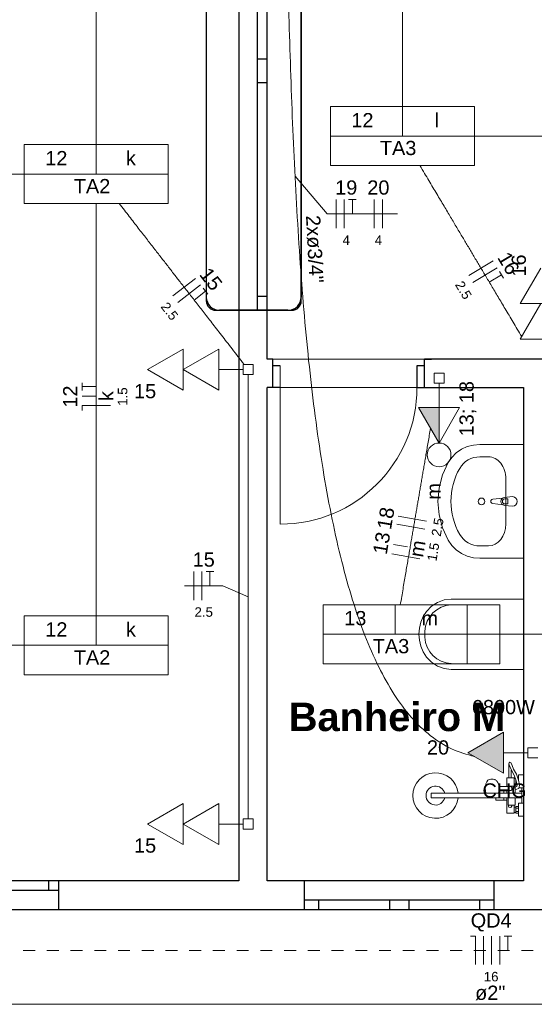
# Model space of a CAD drawing. Header units: millimetres. Extents: x 55082 to 85113, y -5867 to -946.
# Tile 3 of 77: x 56236 to 56507, y -5577 to -5058. Entities that reach past the tile are written whole.
import ezdxf

# ---------------------------------------------------------------- set-up
doc = ezdxf.new("R2010")
doc.units = ezdxf.units.MM
doc.header["$MEASUREMENT"] = 0
doc.linetypes.add('JIS_02_1.2', pattern=[0.25, 0.125, -0.125])
for name, color, linetype, lineweight in [('EL-Condutos', 5, 'Continuous', 20), ('EL-Fios (Fase 1)', 7, 'Continuous', 5), ('EL-Fios (Fase 2)', 7, 'Continuous', 5), ('EL-Fios (Fase 3)', 7, 'Continuous', 5), ('EL-Fios (Neutro)', 7, 'Continuous', 5), ('EL-Fios (Retorno)', 7, 'Continuous', 5), ('EL-Fios (Terra)', 7, 'Continuous', 5), ('EL-Textos conduto', 7, 'Continuous', 5), ('EL-Textos fios', 7, 'Continuous', 20), ('FINA', 8, 'Continuous', 5), ('HIDRO', 251, 'Continuous', 13), ('P-SIMBOL', 5, 'Continuous', 20), ('Textos', 7, 'Continuous', 5)]:
    doc.layers.add(name, color=color, linetype=linetype, lineweight=lineweight)
doc.styles.add('Arial', font='arial.ttf')
doc.styles.add('ArialN', font='arialbd.ttf')

msp = doc.modelspace()

# ---------------------------------------------------------------- hatches: boundary and pattern name
at = {"layer": 'P-SIMBOL', "linetype": 'Continuous'}
for points in [[(56456.83, -5262.65), (56456.83, -5281.4), (56446.01, -5262.65)], [(56490.77, -5433.77), (56472.02, -5444.59), (56490.77, -5455.42)]]:
    msp.add_hatch(color=256, dxfattribs=at).paths.add_polyline_path(points)

# ---------------------------------------------------------------- linework, layer by layer
for p, q in [((56351.23, -4961.51), (56351.23, -5512.14)), ((56361.23, -5211.51), (56361.23, -4961.51)), ((56334.19, -4968.46), (56334.19, -5204.46)), ((56384.19, -4968.46), (56384.19, -5204.46)), ((56361.23, -5079.01), (56366.23, -5079.01)), ((56366.23, -5091.51), (56361.23, -5091.51)), ((56361.23, -5204.01), (56366.23, -5204.01)), ((56377.19, -5211.46), (56341.19, -5211.46)), ((56366.23, -5211.51), (56351.23, -5211.51)), ((56366.23, -5211.51), (56351.23, -5211.51)), ((56369.17, -5237.14), (56366.23, -5237.14)), ((56369.17, -5237.14), (56366.23, -5237.14)), ((56369.17, -5252.14), (56369.17, -5237.14)), ((56369.17, -5252.14), (56369.17, -5237.14)), ((56449.17, -5237.14), (56452.87, -5237.14)), ((56449.17, -5252.14), (56449.17, -5237.14)), ((56449.17, -5252.14), (56449.17, -5237.14)), ((56566.39, -5237.14), (56449.17, -5237.14)), ((56373.17, -5240.64), (56369.17, -5240.64)), ((56449.17, -5240.64), (56445.17, -5240.64)), ((56445.17, -5240.64), (56445.17, -5252.14)), ((56369.17, -5252.14), (56366.23, -5252.14)), ((56373.17, -5252.14), (56366.23, -5252.14)), ((56445.17, -5252.14), (56501.23, -5252.14)), ((56449.17, -5252.14), (56452.87, -5252.14)), ((56351.23, -5512.14), (55901.23, -5512.14)), ((56251.23, -5517.14), (56251.23, -5512.14)), ((56256.23, -5512.14), (56256.23, -5527.14)), ((56256.23, -5512.14), (56256.23, -5527.14)), ((56501.23, -5512.14), (56366.23, -5512.14)), ((56385.85, -5527.14), (56385.85, -5512.14)), ((56385.85, -5527.14), (56385.85, -5512.14)), ((56485.85, -5527.14), (56485.85, -5512.14)), ((56485.85, -5527.14), (56485.85, -5512.14)), ((56256.23, -5517.14), (55996.23, -5517.14)), ((56385.85, -5522.14), (56485.85, -5522.14)), ((56393.35, -5522.14), (56393.35, -5527.14)), ((56430.85, -5527.14), (56430.85, -5522.14)), ((56440.85, -5522.14), (56440.85, -5527.14)), ((56478.35, -5527.14), (56478.35, -5522.14)), ((56385.85, -5527.14), (56536.39, -5527.14))]:
    msp.add_line(p, q)
msp.add_lwpolyline([(56334.19, -4966.46), (56334.19, -5206.46, 0.414214), (56339.19, -5211.46), (56339.19, -5211.46), (56379.19, -5211.46, 0.414214), (56384.19, -5206.46), (56384.19, -5206.46), (56384.19, -4966.46, 0.414214), (56379.19, -4961.46), (56379.19, -4961.46), (56339.19, -4961.46, 0.414214), (56334.19, -4966.46), (56334.19, -4966.46)], format="xyb")
for points in [[(56366.23, -5237.14), (56366.23, -4961.51)], [(56366.23, -5512.14), (56366.23, -5252.14)], [(56501.23, -5252.14), (56501.23, -5512.14)], [(55886.23, -5527.14), (56256.23, -5527.14)], [(56256.23, -5527.14), (56385.85, -5527.14)]]:
    msp.add_lwpolyline(points)
for centre, start, end in [((56341.19, -5204.46), 180, 270), ((56377.19, -5204.46), 270, 0)]:
    msp.add_arc(centre, 7, start, end)
at = {"layer": 'EL-Condutos', "linetype": 'Continuous', "ltscale": 50}
for points in [[(56475.53, -5446.62), (56463.39, -5442.55), (56452.33, -5435.62), (56442.28, -5425.99), (56433.21, -5413.85), (56425.05, -5399.38), (56417.76, -5382.75), (56411.28, -5364.16), (56405.55, -5343.77), (56400.53, -5321.77), (56396.17, -5298.33), (56392.41, -5273.65), (56389.19, -5247.89), (56386.47, -5221.23), (56384.2, -5193.86), (56382.31, -5165.96), (56380.76, -5137.71), (56379.49, -5109.27), (56378.46, -5080.85), (56377.61, -5052.61), (56376.88, -5024.73), (56376.23, -4997.4), (56375.59, -4970.79), (56374.93, -4945.08), (56374.18, -4920.46), (56373.3, -4897.11), (56372.22, -4875.19), (56370.91, -4854.9), (56369.3, -4836.41), (56367.34, -4819.9), (56364.98, -4805.56)], [(56874.29, -5519.7), (56849.88, -5485), (56827.01, -5452.49), (56805.57, -5422.02), (56785.47, -5393.45), (56766.58, -5366.6), (56748.81, -5341.33), (56732.03, -5317.49), (56716.15, -5294.91), (56701.05, -5273.45), (56686.62, -5252.94), (56672.76, -5233.23), (56659.35, -5214.17), (56646.29, -5195.61), (56633.46, -5177.38), (56620.76, -5159.33), (56608.08, -5141.3), (56595.31, -5123.15), (56582.34, -5104.71), (56569.06, -5085.84), (56555.36, -5066.37), (56541.14, -5046.15), (56526.28, -5025.02), (56510.67, -5002.84), (56494.21, -4979.44), (56476.79, -4954.67), (56458.29, -4928.38), (56438.61, -4900.41), (56417.64, -4870.6), (56395.27, -4838.8), (56371.39, -4804.86)], [(56437.48, -4900.35), (56437.48, -4909.77), (56437.48, -4918.65), (56437.48, -4927.01), (56437.48, -4934.92), (56437.48, -4942.39), (56437.48, -4949.48), (56437.48, -4956.21), (56437.48, -4962.63), (56437.48, -4968.78), (56437.48, -4974.7), (56437.48, -4980.42), (56437.48, -4985.99), (56437.48, -4991.44), (56437.48, -4996.81), (56437.48, -5002.14), (56437.48, -5007.48), (56437.48, -5012.85), (56437.48, -5018.3), (56437.48, -5023.87), (56437.48, -5029.59), (56437.48, -5035.51), (56437.48, -5041.66), (56437.48, -5048.08), (56437.48, -5054.81), (56437.48, -5061.9), (56437.48, -5069.37), (56437.48, -5077.27), (56437.48, -5085.64), (56437.48, -5094.52), (56437.48, -5103.94)], [(56276.23, -4906.77), (56276.23, -4916.87), (56276.23, -4926.37), (56276.23, -4935.33), (56276.23, -4943.78), (56276.23, -4951.77), (56276.23, -4959.34), (56276.23, -4966.53), (56276.23, -4973.38), (56276.23, -4979.94), (56276.23, -4986.25), (56276.23, -4992.35), (56276.23, -4998.28), (56276.23, -5004.08), (56276.23, -5009.8), (56276.23, -5015.48), (56276.23, -5021.15), (56276.23, -5026.87), (56276.23, -5032.68), (56276.23, -5038.61), (56276.23, -5044.7), (56276.23, -5051.01), (56276.23, -5057.57), (56276.23, -5064.43), (56276.23, -5071.62), (56276.23, -5079.19), (56276.23, -5087.18), (56276.23, -5095.63), (56276.23, -5104.59), (56276.23, -5114.09), (56276.23, -5124.18)], [(56475.36, -5119.64), (56477.97, -5119.64), (56480.5, -5119.64), (56482.96, -5119.64), (56485.34, -5119.64), (56487.67, -5119.64), (56489.94, -5119.64), (56492.15, -5119.64), (56494.32, -5119.64), (56496.46, -5119.64), (56498.55, -5119.64), (56500.62, -5119.64), (56502.67, -5119.64), (56504.7, -5119.64), (56506.71, -5119.64), (56508.73, -5119.64), (56510.74, -5119.64), (56512.75, -5119.64), (56514.78, -5119.64), (56516.83, -5119.64), (56518.9, -5119.64), (56521, -5119.64), (56523.13, -5119.64), (56525.3, -5119.64), (56527.51, -5119.64), (56529.78, -5119.64), (56532.11, -5119.64), (56534.5, -5119.64), (56536.95, -5119.64), (56539.48, -5119.64), (56542.09, -5119.64)], [(56446.78, -5135.29), (56449.16, -5139.29), (56451.42, -5143.08), (56453.56, -5146.68), (56455.6, -5150.12), (56457.55, -5153.39), (56459.41, -5156.52), (56461.2, -5159.52), (56462.91, -5162.4), (56464.57, -5165.18), (56466.17, -5167.88), (56467.73, -5170.5), (56469.25, -5173.06), (56470.75, -5175.58), (56472.23, -5178.07), (56473.7, -5180.54), (56475.17, -5183.01), (56476.64, -5185.49), (56478.13, -5187.99), (56479.65, -5190.54), (56481.2, -5193.14), (56482.79, -5195.82), (56484.43, -5198.57), (56486.12, -5201.42), (56487.89, -5204.39), (56489.73, -5207.48), (56491.65, -5210.71), (56493.66, -5214.09), (56495.77, -5217.65), (56498, -5221.38), (56500.34, -5225.32)], [(56164.1, -5139.64), (56167.04, -5139.64), (56169.89, -5139.64), (56172.64, -5139.64), (56175.31, -5139.64), (56177.91, -5139.64), (56180.44, -5139.64), (56182.9, -5139.64), (56185.32, -5139.64), (56187.68, -5139.64), (56190, -5139.64), (56192.29, -5139.64), (56194.54, -5139.64), (56196.78, -5139.64), (56199.01, -5139.64), (56201.23, -5139.64), (56203.44, -5139.64), (56205.67, -5139.64), (56207.91, -5139.64), (56210.17, -5139.64), (56212.45, -5139.64), (56214.77, -5139.64), (56217.14, -5139.64), (56219.55, -5139.64), (56222.01, -5139.64), (56224.54, -5139.64), (56227.14, -5139.64), (56229.81, -5139.64), (56232.56, -5139.64), (56235.41, -5139.64), (56238.35, -5139.64)], [(56276.23, -5155.11), (56276.23, -5165.2), (56276.23, -5174.7), (56276.23, -5183.66), (56276.23, -5192.11), (56276.23, -5200.1), (56276.23, -5207.67), (56276.23, -5214.86), (56276.23, -5221.72), (56276.23, -5228.28), (56276.23, -5234.58), (56276.23, -5240.68), (56276.23, -5246.61), (56276.23, -5252.41), (56276.23, -5258.13), (56276.23, -5263.81), (56276.23, -5269.49), (56276.23, -5275.21), (56276.23, -5281.01), (56276.23, -5286.94), (56276.23, -5293.04), (56276.23, -5299.35), (56276.23, -5305.91), (56276.23, -5312.76), (56276.23, -5319.95), (56276.23, -5327.52), (56276.23, -5335.51), (56276.23, -5343.96), (56276.23, -5352.92), (56276.23, -5362.42), (56276.23, -5372.52)], [(56288.29, -5155.19), (56291, -5158.68), (56293.57, -5161.98), (56296, -5165.12), (56298.31, -5168.09), (56300.51, -5170.93), (56302.62, -5173.64), (56304.63, -5176.24), (56306.58, -5178.74), (56308.46, -5181.16), (56310.28, -5183.51), (56312.07, -5185.82), (56313.83, -5188.09), (56315.58, -5190.33), (56317.32, -5192.58), (56319.07, -5194.83), (56320.83, -5197.1), (56322.63, -5199.42), (56324.47, -5201.79), (56326.37, -5204.23), (56328.33, -5206.76), (56330.36, -5209.38), (56332.49, -5212.12), (56334.72, -5214.99), (56337.06, -5218.01), (56339.53, -5221.18), (56342.13, -5224.53), (56344.88, -5228.07), (56347.79, -5231.82), (56350.87, -5235.79), (56354.13, -5239.99)], [(56356.23, -5479.57), (56356.23, -5468.31), (56356.23, -5457.77), (56356.23, -5447.89), (56356.23, -5438.61), (56356.23, -5429.91), (56356.23, -5421.7), (56356.23, -5413.96), (56356.23, -5406.63), (56356.23, -5399.65), (56356.23, -5392.98), (56356.23, -5386.56), (56356.23, -5380.35), (56356.23, -5374.28), (56356.23, -5368.33), (56356.23, -5362.42), (56356.23, -5356.51), (56356.23, -5350.55), (56356.23, -5344.49), (56356.23, -5338.27), (56356.23, -5331.86), (56356.23, -5325.18), (56356.23, -5318.21), (56356.23, -5310.87), (56356.23, -5303.13), (56356.23, -5294.93), (56356.23, -5286.22), (56356.23, -5276.95), (56356.23, -5267.07), (56356.23, -5256.52), (56356.23, -5245.27)], [(56436.39, -5366.6), (56437.12, -5362.33), (56437.81, -5358.26), (56438.48, -5354.39), (56439.11, -5350.7), (56439.71, -5347.17), (56440.29, -5343.8), (56440.84, -5340.57), (56441.37, -5337.46), (56441.89, -5334.46), (56442.38, -5331.56), (56442.86, -5328.75), (56443.33, -5326.01), (56443.79, -5323.33), (56444.24, -5320.69), (56444.69, -5318.08), (56445.13, -5315.49), (56445.57, -5312.91), (56446.02, -5310.31), (56446.47, -5307.7), (56446.92, -5305.05), (56447.38, -5302.34), (56447.86, -5299.58), (56448.34, -5296.74), (56448.84, -5293.81), (56449.36, -5290.78), (56449.9, -5287.62), (56450.46, -5284.34), (56451.05, -5280.92), (56451.66, -5277.34), (56452.3, -5273.59)], [(56471.6, -5382.14), (56474.54, -5382.14), (56477.39, -5382.14), (56480.14, -5382.14), (56482.81, -5382.14), (56485.41, -5382.14), (56487.94, -5382.14), (56490.4, -5382.14), (56492.82, -5382.14), (56495.18, -5382.14), (56497.5, -5382.14), (56499.79, -5382.14), (56502.04, -5382.14), (56504.28, -5382.14), (56506.51, -5382.14), (56508.73, -5382.14), (56510.94, -5382.14), (56513.17, -5382.14), (56515.41, -5382.14), (56517.67, -5382.14), (56519.95, -5382.14), (56522.27, -5382.14), (56524.64, -5382.14), (56527.05, -5382.14), (56529.51, -5382.14), (56532.04, -5382.14), (56534.64, -5382.14), (56537.31, -5382.14), (56540.06, -5382.14), (56542.91, -5382.14), (56545.85, -5382.14)], [(56164.1, -5387.98), (56167.04, -5387.98), (56169.89, -5387.98), (56172.64, -5387.98), (56175.31, -5387.98), (56177.91, -5387.98), (56180.44, -5387.98), (56182.9, -5387.98), (56185.32, -5387.98), (56187.68, -5387.98), (56190, -5387.98), (56192.29, -5387.98), (56194.54, -5387.98), (56196.78, -5387.98), (56199.01, -5387.98), (56201.23, -5387.98), (56203.44, -5387.98), (56205.67, -5387.98), (56207.91, -5387.98), (56210.17, -5387.98), (56212.45, -5387.98), (56214.77, -5387.98), (56217.14, -5387.98), (56219.55, -5387.98), (56222.01, -5387.98), (56224.54, -5387.98), (56227.14, -5387.98), (56229.81, -5387.98), (56232.56, -5387.98), (56235.41, -5387.98), (56238.35, -5387.98)]]:
    msp.add_spline(points, degree=3, dxfattribs=at)
at = {"layer": 'EL-Condutos', "linetype": 'JIS_02_1.2', "ltscale": 50}
msp.add_spline([(57068.95, -5548.74), (57011.76, -5548.74), (56958.19, -5548.74), (56907.99, -5548.74), (56860.9, -5548.74), (56816.65, -5548.74), (56774.99, -5548.74), (56735.65, -5548.74), (56698.39, -5548.74), (56662.94, -5548.74), (56629.04, -5548.74), (56596.44, -5548.74), (56564.87, -5548.74), (56534.08, -5548.74), (56503.8, -5548.74), (56473.79, -5548.74), (56443.77, -5548.74), (56413.5, -5548.74), (56382.71, -5548.74), (56351.14, -5548.74), (56318.53, -5548.74), (56284.64, -5548.74), (56249.18, -5548.74), (56211.92, -5548.74), (56172.59, -5548.74), (56130.93, -5548.74), (56086.68, -5548.74), (56039.59, -5548.74), (55989.38, -5548.74), (55935.82, -5548.74), (55878.63, -5548.74)], degree=3, dxfattribs=at)
at = {"layer": 'EL-Fios (Fase 1)'}
for p, q in [((56422.69, -5168.09), (56422.69, -5153.09)), ((56472.41, -5193.04), (56485.3, -5185.37)), ((56316.59, -5203.87), (56328.44, -5194.67)), ((56449.39, -5326.75), (56434.61, -5324.22)), ((56446.73, -5342.33), (56431.94, -5339.8)), ((56327.52, -5364.11), (56327.52, -5349.11)), ((56480.22, -5556.24), (56480.22, -5541.24))]:
    msp.add_line(p, q, dxfattribs=at)
at = {"layer": 'EL-Fios (Fase 2)'}
for p, q in [((56402.6, -5168.09), (56402.6, -5153.09)), ((56474.6, -5196.73), (56487.49, -5189.06)), ((56319.22, -5207.26), (56331.07, -5198.06)), ((56450.12, -5322.52), (56435.33, -5319.99)), ((56331.81, -5364.11), (56331.81, -5349.11)), ((56484.5, -5556.24), (56484.5, -5541.24))]:
    msp.add_line(p, q, dxfattribs=at)
at = {"layer": 'EL-Fios (Fase 3)'}
for p, q in [((56406.89, -5168.09), (56406.89, -5153.09)), ((56426.98, -5168.09), (56426.98, -5153.09)), ((56488.79, -5556.24), (56488.79, -5541.24))]:
    msp.add_line(p, q, dxfattribs=at)
at = {"layer": 'EL-Fios (Neutro)'}
for p, q in [((56283.73, -5261.67), (56268.73, -5261.67)), ((56268.73, -5264.17), (56268.73, -5261.67)), ((56473.43, -5541.24), (56475.93, -5541.24)), ((56475.93, -5556.24), (56475.93, -5541.24))]:
    msp.add_line(p, q, dxfattribs=at)
at = {"layer": 'EL-Fios (Retorno)'}
for p, q in [((56276.23, -5256.67), (56268.73, -5256.67)), ((56440.18, -5336.13), (56432.79, -5334.87))]:
    msp.add_line(p, q, dxfattribs=at)
at = {"layer": 'EL-Fios (Terra)'}
for points in [[(56411.17, -5160.59), (56411.17, -5153.09), (56409.17, -5153.09), (56413.17, -5153.09)], [(56483.24, -5196.58), (56489.69, -5192.74), (56488.66, -5191.02), (56490.71, -5194.46)], [(56327.77, -5206.04), (56333.7, -5201.44), (56332.47, -5199.86), (56334.92, -5203.02)], [(56276.23, -5251.67), (56268.73, -5251.67), (56268.73, -5253.67), (56268.73, -5249.67)], [(56336.1, -5356.61), (56336.1, -5349.11), (56334.1, -5349.11), (56338.1, -5349.11)], [(56493.07, -5548.74), (56493.07, -5541.24), (56491.07, -5541.24), (56495.07, -5541.24)]]:
    msp.add_lwpolyline(points, dxfattribs=at)
at = {"layer": 'EL-Textos fios'}
for p, q in [((56380.91, -5140.73), (56397.78, -5160.59)), ((56397.78, -5160.59), (56434.94, -5160.59)), ((56322.7, -5356.61), (56342.92, -5356.61)), ((56356.23, -5362.42), (56342.92, -5356.61))]:
    msp.add_line(p, q, dxfattribs=at)
at = {"layer": 'FINA'}
msp.add_line((56373.17, -5240.64), (56373.17, -5324.14), dxfattribs=at)
for points in [[(55901.23, -4767.14), (55901.23, -5512.14), (56351.23, -5512.14), (56351.23, -4767.14)], [(56366.23, -4767.14), (56366.23, -5237.14), (56651.23, -5237.14), (56651.23, -4767.14)], [(56366.23, -5252.14), (56366.23, -5512.14), (56501.23, -5512.14), (56501.23, -5252.14)]]:
    msp.add_lwpolyline(points, close=True, dxfattribs=at)
msp.add_lwpolyline([(59696.23, -5527.14), (59696.23, -5577.14), (55886.23, -5577.14), (55886.23, -5527.14)], dxfattribs=at)
msp.add_arc((56373.17, -5252.14), 72, 270, 0, dxfattribs=at)
at = {"layer": 'HIDRO', "linetype": 'Continuous', "lineweight": 0}
for p, q in [((56463.54, -5288.93), (56465.88, -5286.59)), ((56465.88, -5286.59), (56468.63, -5284.69)), ((56468.63, -5284.69), (56471.68, -5283.29)), ((56471.68, -5283.29), (56474.94, -5282.43)), ((56474.94, -5282.43), (56478.32, -5282.14)), ((56478.32, -5282.14), (56501.23, -5282.14)), ((56501.23, -5282.14), (56501.23, -5342.14)), ((56458.67, -5298.15), (56461.67, -5291.63)), ((56461.67, -5291.63), (56463.54, -5288.93)), ((56482.9, -5288.67), (56478.32, -5288.67)), ((56456.84, -5305.05), (56458.67, -5298.15)), ((56491.99, -5300.26), (56491.99, -5324.03)), ((56456.23, -5312.14), (56456.84, -5305.05)), ((56456.84, -5319.24), (56456.23, -5312.14)), ((56485.05, -5311.03), (56490.35, -5310.37)), ((56491.3, -5310.04), (56495.49, -5309.64)), ((56493, -5310.78), (56491.52, -5310.78)), ((56493, -5313.5), (56493, -5310.78)), ((56490.35, -5313.92), (56485.05, -5313.25)), ((56495.49, -5314.64), (56491.3, -5314.24)), ((56491.52, -5313.5), (56493, -5313.5)), ((56458.67, -5326.14), (56456.84, -5319.24)), ((56461.67, -5332.66), (56458.67, -5326.14)), ((56463.54, -5335.36), (56461.67, -5332.66)), ((56465.88, -5337.7), (56463.54, -5335.36)), ((56468.63, -5339.59), (56465.88, -5337.7)), ((56482.9, -5335.62), (56478.32, -5335.62)), ((56471.68, -5341), (56468.63, -5339.59)), ((56474.94, -5341.85), (56471.68, -5341)), ((56478.32, -5342.14), (56474.94, -5341.85)), ((56501.23, -5342.14), (56478.32, -5342.14)), ((56455.96, -5365.36), (56459.49, -5364.08)), ((56459.49, -5364.08), (56463.23, -5363.64)), ((56463.23, -5363.64), (56501.23, -5363.64)), ((56501.23, -5363.64), (56501.23, -5400.64)), ((56450.23, -5370.14), (56452.81, -5367.42)), ((56452.81, -5367.42), (56455.96, -5365.36)), ((56463.24, -5366.64), (56488.74, -5366.64)), ((56488.74, -5366.64), (56488.74, -5397.65)), ((56447.25, -5375.82), (56448.51, -5372.86)), ((56448.51, -5372.86), (56450.23, -5370.14)), ((56446.23, -5382.14), (56446.48, -5378.94)), ((56446.48, -5378.94), (56447.25, -5375.82)), ((56446.48, -5385.35), (56446.23, -5382.14)), ((56447.25, -5388.47), (56446.48, -5385.35)), ((56449.31, -5383.7), (56449.31, -5380.58)), ((56448.51, -5391.43), (56447.25, -5388.47)), ((56450.23, -5394.14), (56448.51, -5391.43)), ((56452.81, -5396.87), (56450.23, -5394.14)), ((56455.96, -5398.93), (56452.81, -5396.87)), ((56459.49, -5400.21), (56455.96, -5398.93)), ((56463.23, -5400.64), (56459.49, -5400.21)), ((56501.23, -5400.64), (56463.23, -5400.64)), ((56488.74, -5397.65), (56463.24, -5397.65)), ((56493.58, -5457.84), (56493.58, -5450.24)), ((56493.61, -5450.45), (56493.58, -5450.24)), ((56493.61, -5450.45), (56494.05, -5451.8)), ((56494.94, -5453.84), (56494.05, -5451.8)), ((56494.84, -5450.04), (56495.26, -5451.33)), ((56495.26, -5451.33), (56496.09, -5453.25)), ((56492.43, -5457.84), (56496.43, -5457.84)), ((56492.43, -5462.42), (56492.43, -5457.84)), ((56494.88, -5453.7), (56494.88, -5457.84)), ((56496.43, -5456.45), (56494.94, -5453.84)), ((56496.09, -5453.25), (56497.61, -5455.91)), ((56496.43, -5456.45), (56497.47, -5459.4)), ((56496.43, -5457.84), (56496.43, -5462.14)), ((56497.61, -5455.91), (56498.72, -5459.04)), ((56498.3, -5457.84), (56498.63, -5457.84)), ((56498.63, -5456.24), (56501.23, -5456.24)), ((56498.63, -5458.77), (56498.63, -5456.24)), ((56501.23, -5456.24), (56501.23, -5463.04)), ((56481.14, -5463.44), (56481.23, -5462.15)), ((56481.23, -5462.15), (56481.52, -5460.94)), ((56481.52, -5460.94), (56481.98, -5459.91)), ((56481.98, -5459.91), (56482.57, -5459.11)), ((56482.57, -5459.11), (56483.26, -5458.61)), ((56483.26, -5458.61), (56484, -5458.44)), ((56484, -5458.44), (56485.07, -5458.44)), ((56485.07, -5458.44), (56485.39, -5458.5)), ((56485.39, -5458.5), (56486.12, -5458.66)), ((56486.12, -5458.66), (56486.4, -5458.81)), ((56486.4, -5458.81), (56487.06, -5459.29)), ((56487.06, -5459.29), (56487.25, -5459.49)), ((56487.25, -5459.49), (56487.79, -5460.22)), ((56487.79, -5460.22), (56488.2, -5461.16)), ((56488.2, -5461.16), (56488.34, -5461.68)), ((56488.34, -5461.68), (56488.54, -5462.53)), ((56488.5, -5462.34), (56490.32, -5462.39)), ((56488.54, -5462.53), (56488.61, -5463.44)), ((56490.32, -5462.39), (56494.54, -5462.44)), ((56493.23, -5462.14), (56493.23, -5462.43)), ((56493.23, -5462.14), (56496.83, -5462.14)), ((56494.71, -5462.47), (56494.54, -5462.44)), ((56494.86, -5462.54), (56494.71, -5462.47)), ((56494.99, -5462.65), (56494.86, -5462.54)), ((56495.09, -5462.79), (56494.99, -5462.65)), ((56495.16, -5462.96), (56495.09, -5462.79)), ((56495.15, -5462.94), (56495.27, -5463.19)), ((56495.15, -5462.94), (56495.15, -5462.94)), ((56495.18, -5463.14), (56495.16, -5462.96)), ((56495.18, -5463.74), (56495.18, -5463.14)), ((56495.27, -5463.19), (56495.31, -5463.44)), ((56496.43, -5458.24), (56497.06, -5458.24)), ((56497.23, -5461.04), (56496.43, -5461.04)), ((56496.83, -5462.14), (56496.83, -5464.08)), ((56496.83, -5462.7), (56497.73, -5462.33)), ((56497.23, -5461.44), (56497.23, -5458.71)), ((56497.24, -5458.74), (56497.23, -5458.74)), ((56497.69, -5460.54), (56497.23, -5460.54)), ((56497.86, -5461.44), (56497.23, -5461.44)), ((56497.47, -5459.4), (56497.84, -5461.31)), ((56497.73, -5462.33), (56497.87, -5461.47)), ((56497.84, -5461.31), (56497.87, -5461.47)), ((56498.68, -5458.93), (56498.68, -5458.93)), ((56498.8, -5463.21), (56498.71, -5463.3)), ((56498.72, -5459.04), (56499.17, -5461.43)), ((56498.88, -5463.11), (56498.8, -5463.21)), ((56498.93, -5462.99), (56498.88, -5463.11)), ((56501.23, -5463.04), (56498.9, -5463.04)), ((56498.95, -5462.87), (56498.93, -5462.99)), ((56499.17, -5461.55), (56498.95, -5462.87)), ((56499.17, -5461.43), (56499.17, -5461.55)), ((56500.43, -5471.14), (56500.43, -5463.14)), ((56500.43, -5463.14), (56501.23, -5463.14)), ((56501.23, -5463.14), (56501.23, -5471.14)), ((56500.43, -5465.94), (56452.73, -5465.94)), ((56452.73, -5468.34), (56452.73, -5465.94)), ((56500.43, -5468.34), (56452.73, -5468.34)), ((56481.23, -5464.74), (56481.14, -5463.44)), ((56481.52, -5465.94), (56481.23, -5464.74)), ((56486.73, -5469.64), (56486.73, -5468.34)), ((56486.99, -5465.94), (56486.99, -5465.94)), ((56488.2, -5465.72), (56488.11, -5465.94)), ((56488.34, -5465.21), (56488.2, -5465.72)), ((56488.54, -5464.36), (56488.34, -5465.21)), ((56488.39, -5465.94), (56488.4, -5465.94)), ((56492.43, -5464.64), (56488.47, -5464.64)), ((56488.5, -5464.55), (56490.32, -5464.49)), ((56488.61, -5463.44), (56488.54, -5464.36)), ((56490.32, -5464.49), (56494.54, -5464.44)), ((56490.93, -5464.64), (56490.93, -5465.94)), ((56490.93, -5469.64), (56490.93, -5468.34)), ((56492.43, -5464.47), (56492.43, -5465.94)), ((56492.43, -5476.44), (56492.43, -5468.34)), ((56493.23, -5464.46), (56493.23, -5465.94)), ((56493.23, -5472.14), (56493.23, -5468.34)), ((56494.54, -5464.44), (56494.71, -5464.42)), ((56494.71, -5464.42), (56494.86, -5464.35)), ((56494.86, -5464.35), (56494.99, -5464.24)), ((56494.99, -5464.24), (56495.09, -5464.09)), ((56495.09, -5464.09), (56495.16, -5463.93)), ((56495.27, -5463.7), (56495.15, -5463.94)), ((56495.15, -5463.94), (56495.15, -5463.95)), ((56495.16, -5463.93), (56495.18, -5463.74)), ((56495.31, -5463.44), (56495.27, -5463.7)), ((56498.61, -5463.36), (56496.83, -5464.1)), ((56496.83, -5464.1), (56496.83, -5465.94)), ((56496.83, -5468.34), (56496.83, -5472.14)), ((56498.71, -5463.3), (56498.61, -5463.36)), ((56492.43, -5469.64), (56486.73, -5469.64)), ((56496.83, -5472.14), (56493.23, -5472.14)), ((56496.43, -5472.14), (56496.43, -5476.44)), ((56496.43, -5473.24), (56497.23, -5473.24)), ((56497.23, -5476.44), (56497.23, -5472.84)), ((56497.23, -5472.84), (56498.63, -5472.84)), ((56498.63, -5478.04), (56498.63, -5471.24)), ((56498.63, -5471.24), (56501.23, -5471.24)), ((56501.23, -5471.14), (56500.43, -5471.14)), ((56501.23, -5471.24), (56501.23, -5478.04)), ((56496.43, -5476.44), (56492.43, -5476.44)), ((56497.23, -5476.04), (56496.43, -5476.04)), ((56498.63, -5473.74), (56497.23, -5473.74)), ((56498.63, -5475.54), (56497.23, -5475.54)), ((56498.63, -5476.44), (56497.23, -5476.44)), ((56501.23, -5478.04), (56498.63, -5478.04))]:
    msp.add_line(p, q, dxfattribs=at)
msp.add_circle((56479.18, -5312.14), 1.75, dxfattribs=at)
for centre, radius, start, end in [((56485.19, -5312.14), 1.12, 97.1389, 262.8611), ((56491.49, -5312.14), 2.11, 95.1696, 264.8304), ((56491.52, -5312.14), 1.36, 90, 270), ((56495.49, -5312.14), 2.5, 270, 90), ((56463.91, -5381.25), 14.62, 92.66, 177.3883), ((56463.91, -5383.04), 14.62, 182.6117, 267.34), ((56494.23, -5450.24), 0.65, 18.0434, 180), ((56454.93, -5467.14), 12, 5.7392, 354.2608), ((56454.93, -5467.14), 5, 13.8865, 346.1135), ((56494.23, -5472.59), 0.9, 150, 30)]:
    msp.add_arc(centre, radius, start, end, dxfattribs=at)
for centre, major_axis, ratio, start_param, end_param in [((56478.32, -5300.26), (12.12, 0), 0.956522, 1.570796, 2.644618), ((56482.9, -5300.27), (0, -11.61), 0.783646, 1.570796, 3.141593), ((56501.23, -5312.14), (38.18, 0), 0.956522, 2.644618, 3.638567), ((56482.9, -5324.01), (0, -11.61), 0.783646, 0, 1.570796), ((56478.32, -5324.03), (12.12, 0), 0.956522, 3.638567, 4.712389)]:
    msp.add_ellipse(centre, major_axis=major_axis, ratio=ratio, start_param=start_param, end_param=end_param, dxfattribs=at)
at = {"layer": 'P-SIMBOL'}
for p, q in [((56399.55, -5104.08), (56399.55, -5135.21)), ((56399.55, -5104.08), (56475.4, -5104.08)), ((56437.48, -5119.64), (56437.48, -5104.08)), ((56475.4, -5104.08), (56475.4, -5135.21)), ((56399.55, -5119.64), (56475.4, -5119.64)), ((56238.3, -5124.08), (56238.3, -5155.21)), ((56238.3, -5124.08), (56314.15, -5124.08)), ((56276.23, -5139.64), (56276.23, -5124.08)), ((56314.15, -5124.08), (56314.15, -5155.21)), ((56399.55, -5135.21), (56475.4, -5135.21)), ((56238.3, -5139.64), (56314.15, -5139.64)), ((56238.3, -5155.21), (56314.15, -5155.21)), ((56499.53, -5207.91), (56510.36, -5189.16)), ((56499.52, -5226.69), (56510.35, -5207.94)), ((56521.18, -5207.91), (56499.53, -5207.91)), ((56521.17, -5226.69), (56499.52, -5226.69)), ((56303.24, -5242.68), (56321.99, -5231.86)), ((56321.99, -5231.86), (56321.99, -5253.51)), ((56322.02, -5242.69), (56340.77, -5231.87)), ((56340.77, -5231.87), (56340.77, -5253.52)), ((56353.57, -5245.34), (56353.57, -5240.04)), ((56353.57, -5240.04), (56358.88, -5240.04)), ((56358.88, -5240.04), (56358.88, -5245.34)), ((56321.99, -5253.51), (56303.24, -5242.68)), ((56340.77, -5253.52), (56322.02, -5242.69)), ((56340.77, -5242.69), (56353.57, -5242.69)), ((56454.18, -5244.49), (56459.48, -5244.49)), ((56454.18, -5249.8), (56454.18, -5244.49)), ((56459.48, -5244.49), (56459.48, -5249.8)), ((56358.88, -5245.34), (56353.57, -5245.34)), ((56459.48, -5249.8), (56454.18, -5249.8)), ((56456.83, -5262.65), (56456.83, -5249.8)), ((56446.01, -5262.65), (56456.83, -5281.4)), ((56467.66, -5262.65), (56446.01, -5262.65)), ((56456.83, -5281.4), (56456.83, -5262.65)), ((56456.83, -5281.4), (56467.66, -5262.65)), ((56395.8, -5366.58), (56395.8, -5397.71)), ((56395.8, -5366.58), (56471.65, -5366.58)), ((56433.73, -5382.14), (56433.73, -5366.58)), ((56471.65, -5366.58), (56471.65, -5397.71)), ((56238.3, -5372.41), (56238.3, -5403.54)), ((56238.3, -5372.41), (56314.15, -5372.41)), ((56276.23, -5387.98), (56276.23, -5372.41)), ((56314.15, -5372.41), (56314.15, -5403.54)), ((56395.8, -5382.14), (56471.65, -5382.14)), ((56238.3, -5387.98), (56314.15, -5387.98)), ((56395.8, -5397.71), (56471.65, -5397.71)), ((56238.3, -5403.54), (56314.15, -5403.54)), ((56472.02, -5444.59), (56490.77, -5433.77)), ((56490.77, -5433.77), (56490.77, -5455.42)), ((56503.57, -5447.24), (56503.57, -5441.94)), ((56503.57, -5441.94), (56508.88, -5441.94)), ((56490.77, -5455.42), (56472.02, -5444.59)), ((56490.77, -5444.59), (56503.57, -5444.59)), ((56508.88, -5447.24), (56503.57, -5447.24)), ((56303.24, -5482.14), (56321.99, -5471.31)), ((56321.99, -5471.31), (56321.99, -5492.96)), ((56322.02, -5482.14), (56340.77, -5471.32)), ((56340.77, -5471.32), (56340.77, -5492.97)), ((56321.99, -5492.96), (56303.24, -5482.14)), ((56340.77, -5492.97), (56322.02, -5482.14)), ((56340.77, -5482.14), (56353.57, -5482.14)), ((56353.57, -5484.8), (56353.57, -5479.49)), ((56353.57, -5479.49), (56358.88, -5479.49)), ((56358.88, -5479.49), (56358.88, -5484.8)), ((56358.88, -5484.8), (56353.57, -5484.8))]:
    msp.add_line(p, q, dxfattribs=at)
msp.add_circle((56456.83, -5287.65), 6.25, dxfattribs=at)

# ---------------------------------------------------------------- texts
at = {"layer": 'EL-Textos conduto', "insert": (56387.4, -5179.39), "char_height": 7.5, "width": 71.5015, "attachment_point": 8, "rotation": 272.9448, "line_spacing_factor": 0.6, "style": 'Arial'}
msp.add_mtext('2xø3/4"', dxfattribs=at)
at = {"layer": 'EL-Textos conduto', "insert": (56483.78, -5575.02), "char_height": 7.5, "width": 31.8979, "attachment_point": 8, "line_spacing_factor": 0.6, "style": 'Arial'}
msp.add_mtext('ø2"', dxfattribs=at)
at = {"layer": 'EL-Textos fios', "attachment_point": 8, "line_spacing_factor": 0.6, "style": 'Arial'}
for s, insert, char_height, width in [('19', (56407.89, -5150.61), 7.5, 23.3003), ('20', (56424.83, -5150.61), 7.5, 23.3003), ('4', (56407.89, -5176.99), 5, 7.7668), ('4', (56424.83, -5176.99), 5, 7.7668), ('15', (56332.81, -5346.64), 7.5, 23.3003), ('2.5', (56332.81, -5373.01), 5, 19.4131), ('QD4', (56484.25, -5538.77), 7.5, 43.0907), ('16', (56484.25, -5565.14), 5, 15.5335)]:
    msp.add_mtext(s, dxfattribs=dict(at, insert=insert, char_height=char_height, width=width))
for s, insert, char_height, width, rotation in [('16', (56490.13, -5188.65), 7.5, 23.3003, 300.7455), ('15', (56333.64, -5197.33), 7.5, 23.3003, 307.8216), ('2.5', (56467.47, -5202.14), 5, 19.4131, 300.7455), ('2.5', (56312.8, -5213.5), 5, 19.4131, 307.8216), ('12', (56266.25, -5256.92), 7.5, 23.3003, 90.0002), ('k', (56285.23, -5256.67), 7.5, 10.484, 90.0002), ('1.5', (56292.63, -5256.92), 5, 19.4131, 90.0002), ('18', (56432.53, -5321.69), 7.5, 23.3003, 80.2886), ('2.5', (56458.53, -5326.14), 5, 19.4131, 80.2886), ('13', (56430.29, -5334.76), 7.5, 23.3003, 80.2886), ('m', (56449.05, -5337.65), 7.5, 17.4581, 80.2886), ('1.5', (56456.29, -5339.21), 5, 19.4131, 80.2886)]:
    msp.add_mtext(s, dxfattribs=dict(at, insert=insert, char_height=char_height, width=width, rotation=rotation))
at = {"layer": 'FINA', "insert": (56377.62, -5418.19), "char_height": 15, "width": 228.2012, "attachment_point": 1, "style": 'ArialN'}
msp.add_mtext('Banheiro M', dxfattribs=at)
at = {"layer": 'Textos', "char_height": 7.5, "attachment_point": 8, "line_spacing_factor": 0.6, "style": 'Arial'}
for s, insert, width in [('12', (56416.43, -5115.02), 23.3003), ('l', (56455.68, -5115.02), 4.6532), ('TA3', (56435.23, -5129.77), 38.4375), ('12', (56255.18, -5135.02), 23.3003), ('k', (56294.43, -5135.02), 10.484), ('TA2', (56273.98, -5149.77), 38.4375), ('15', (56301.94, -5257.89), 23.3003), ('13', (56412.68, -5377.52), 23.3003), ('m', (56451.93, -5377.52), 17.4581), ('12', (56255.18, -5383.35), 23.3003), ('k', (56294.43, -5383.35), 10.484), ('TA3', (56431.48, -5392.27), 38.4375), ('TA2', (56273.98, -5398.1), 38.4375), ('6800W', (56490.7, -5424.39), 66.3796), ('20', (56456.26, -5445.65), 23.3003), ('CHG', (56491.3, -5468.32), 46.5777), ('15', (56301.94, -5497.34), 23.3003)]:
    msp.add_mtext(s, dxfattribs=dict(at, insert=insert, width=width))
at = {"layer": 'Textos', "char_height": 7.5, "attachment_point": 8, "rotation": 90.0002, "line_spacing_factor": 0.6, "style": 'Arial'}
for s, insert, width in [('16', (56502.65, -5187.86), 23.3003), ('13; 18', (56476.43, -5263.29), 58.2393), ('m', (56457.66, -5306.88), 17.4581)]:
    msp.add_mtext(s, dxfattribs=dict(at, insert=insert, width=width))

doc.saveas('drawing.dxf')
